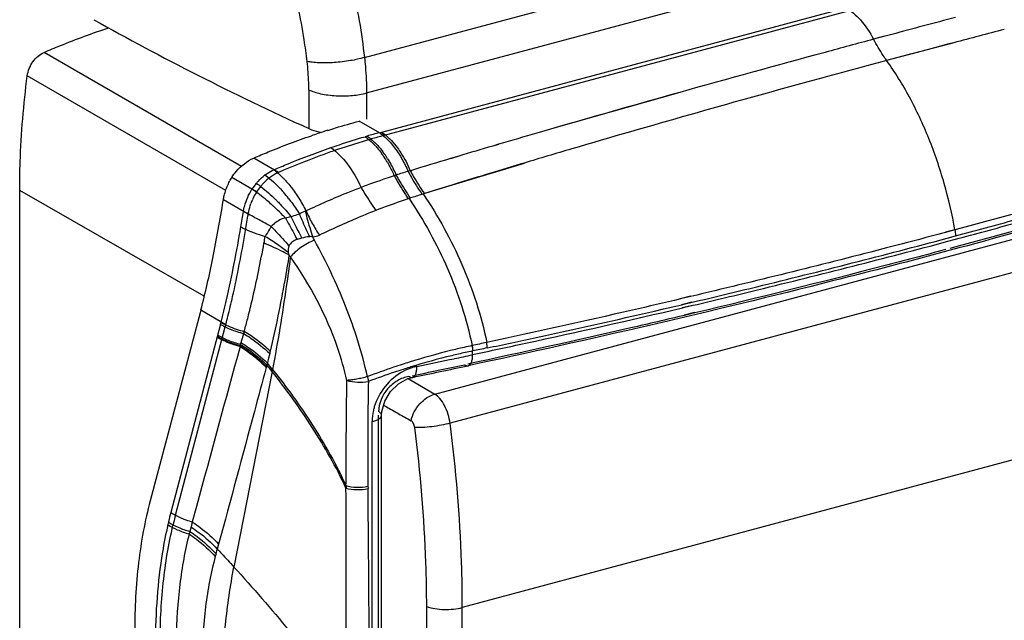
# Model space of a CAD drawing. Header units: millimetres. Extents: x 4 to 353, y -234 to 724.
# Tile 8 of 10: x 4 to 231, y 433 to 572. Entities that reach past the tile are written whole.
import ezdxf

# ---------------------------------------------------------------- set-up
doc = ezdxf.new("R2010")
doc.units = ezdxf.units.MM
doc.header["$LTSCALE"] = 30.734
doc.layers.get('0').update_dxf_attribs({"linetype": 'CONTINUOUS'})

msp = doc.modelspace()

# ---------------------------------------------------------------- linework, layer by layer
at = {"color": 9, "linetype": 'Continuous'}
for p, q in [((83.69, 563.02), (296.18, 619.97)), ((84.17, 554.85), (296.55, 611.78)), ((205.23, 568.32), (201.05, 567.22)), ((202.74, 567.67), (201.05, 567.22)), ((205.23, 568.34), (202.74, 567.67)), ((219.51, 566.37), (204.06, 562.32)), ((215.06, 565.25), (214.26, 565.04)), ((218.41, 566.14), (215.06, 565.25)), ((219.51, 566.43), (218.41, 566.14)), ((55.37, 537.93), (9.89, 564.2)), ((209.28, 563.72), (204.89, 562.54)), ((209.4, 563.75), (209.28, 563.72)), ((209.92, 563.89), (209.4, 563.75)), ((214.26, 565.04), (209.92, 563.89)), ((204.89, 562.54), (204.06, 562.32)), ((70.87, 555.57), (70.87, 546.62)), ((84.17, 554.85), (84.17, 548.8)), ((156.37, 554.95), (128.44, 547.04)), ((154.55, 554.47), (151.18, 553.52)), ((156.36, 554.98), (154.55, 554.47)), ((144.18, 551.54), (140.8, 550.58)), ((145.99, 552.06), (144.18, 551.54)), ((149.37, 553.01), (145.99, 552.06)), ((151.18, 553.52), (149.37, 553.01)), ((137.16, 549.54), (135.62, 549.1)), ((138.99, 550.07), (137.16, 549.54)), ((140.8, 550.58), (138.99, 550.07)), ((88.21, 545.05), (82.5, 548.35)), ((99.9, 485.41), (337.64, 549.14)), ((128.44, 547.04), (123.46, 545.57)), ((128.63, 547.09), (125.26, 546.12)), ((131.07, 547.8), (128.63, 547.09)), ((132.3, 548.15), (131.07, 547.8)), ((133.81, 548.58), (132.3, 548.15)), ((135.62, 549.1), (133.81, 548.58)), ((125.26, 546.12), (123.46, 545.6)), ((341.19, 542.45), (103.44, 478.72)), ((114.61, 543.01), (113.27, 542.62)), ((114.61, 542.95), (113.28, 542.56)), ((105.42, 540.29), (103.52, 539.73)), ((105.43, 540.24), (103.53, 539.67)), ((63.91, 536.54), (58.19, 539.84)), ((120.48, 538.61), (97.51, 531.65)), ((119.83, 538.48), (114.37, 536.84)), ((120.49, 538.68), (119.83, 538.48)), ((91, 535.92), (90.55, 535.77)), ((94.27, 536.94), (93.75, 536.78)), ((110.64, 535.7), (109.7, 535.42)), ((111.49, 535.96), (110.64, 535.7)), ((114.37, 536.84), (111.49, 535.96)), ((58.84, 532.06), (53.12, 535.36)), ((103.87, 533.62), (102.32, 533.14)), ((105.22, 534.04), (103.87, 533.62)), ((109.7, 535.42), (105.22, 534.04)), ((97.51, 531.65), (96.99, 531.48)), ((98.4, 531.92), (97.51, 531.65)), ((99.96, 532.41), (98.4, 531.92)), ((102.32, 533.14), (99.96, 532.41)), ((51.18, 530.28), (56.91, 526.97)), ((94.25, 530.6), (93.8, 530.45)), ((219.79, 523.29), (217.6, 522.73)), ((219.79, 523.28), (217.63, 522.7)), ((217.98, 521.38), (219.92, 521.88)), ((218, 521.37), (219.92, 521.88)), ((218.16, 520.68), (219.92, 521.13)), ((218.18, 520.66), (219.92, 521.13)), ((158.87, 507.99), (156.47, 507.41)), ((157.18, 507.52), (156.53, 507.37)), ((156.78, 506.1), (159.19, 506.67)), ((156.85, 506.05), (157.32, 506.16)), ((158.94, 507.94), (157.18, 507.52)), ((157.32, 506.16), (159.26, 506.62)), ((46, 504.84), (51.75, 501.52)), ((156.95, 505.39), (159.35, 505.97)), ((157.03, 505.34), (157.5, 505.45)), ((159.77, 504.21), (157.37, 503.64)), ((159.87, 504.15), (157.46, 503.58)), ((157.5, 505.45), (159.44, 505.91)), ((55.91, 499.55), (55.87, 499.39)), ((55.91, 499.55), (55.87, 499.39)), ((343.93, 499.96), (106.25, 436.25)), ((55.08, 496.61), (55.03, 496.45)), ((108.63, 494.51), (108.63, 495.38)), ((62.4, 490.64), (53.61, 445.58)), ((94.35, 491.69), (94.07, 491.6)), ((94.35, 491.65), (94.08, 491.57)), ((93.78, 489.02), (99.9, 485.41)), ((94.74, 489.3), (94.74, 489.3)), ((85.46, 429.06), (85.47, 479.14)), ((86.97, 426.96), (86.97, 480.55)), ((87.65, 480.55), (87.65, 480.55)), ((44.99, 459.57), (44.02, 455.98)), ((44.99, 459.57), (44.02, 455.98)), ((43.72, 454.85), (43.44, 453.81)), ((44.02, 455.98), (43.72, 454.85)), ((49.49, 448.64), (49.78, 449.72)), ((50.09, 450.86), (49.78, 449.72)), ((49.49, 448.64), (49.32, 448.04)), ((106.25, 313.49), (106.25, 436.25))]:
    msp.add_line(p, q, dxfattribs=at)
at = {"color": 7, "linetype": 'Continuous'}
for p, q in [((303.09, 602.65), (87.92, 544.97)), ((51.72, 532.39), (5.98, 558.81)), ((88.21, 545.05), (87.92, 544.96)), ((4.23, -168.61), (4.23, 532.4)), ((46.76, 508), (4.23, 532.4)), ((51.13, 529.99), (51.18, 530.28)), ((45.84, 504.2), (34.31, 460.87)), ((46, 504.84), (45.84, 504.2)), ((40.14, 457.55), (51.59, 500.94)), ((51.72, 501.41), (51.75, 501.52)), ((88.11, 482.9), (88.78, 482.51)), ((88.11, 482.9), (88.78, 482.51)), ((98.04, 313.7), (98.04, 436.46))]:
    msp.add_line(p, q, dxfattribs=at)
at = {"color": 6, "linetype": 'Continuous'}
for p, q in [((87.67, 545.82), (194.59, 574.48)), ((87.15, 545.68), (87.67, 545.82)), ((50.52, 501.55), (39.08, 458.16)), ((87.65, 426.96), (87.65, 480.55)), ((79.45, 464.35), (79.45, 463.79)), ((84.51, 464.21), (84.52, 463.65))]:
    msp.add_line(p, q, dxfattribs=at)
msp.add_lwpolyline([(87.65, 480.55), (87.71, 481.46), (88.36, 483.81), (89.7, 486.02), (91.56, 487.83), (93.71, 489.01), (94.74, 489.3)], dxfattribs=at)
at = {"color": 9, "linetype": 'Continuous'}
for centre, radius, start, end in [((1347.46, -3709.73), 4427.93, 104.75258, 104.94903), ((1035.29, -2536.08), 3207.96, 104.51656, 104.73195), ((77.65, 535.7), 10.97, 54.3636, 55.6046), ((81.33, 537.11), 10.35, 54.3534, 55.8502), ((932.94, -2242.82), 2903.53, 106.18817, 106.3701), ((74.68, 532.14), 15.61, 44.3562, 47.4258), ((73.5, 530.98), 17.27, 42.1666, 44.371), ((74.25, 531.39), 16.88, 42.1443, 45.3048), ((77.05, 532.24), 16.86, 41.9394, 44.2969), ((801.73, -1796.43), 2438.26, 106.40093, 106.59332), ((68.89, 527.26), 23.2, 33.1531, 36.2384), ((69.69, 527.64), 22.78, 33.5161, 36.6419), ((68.13, 526.61), 24.65, 31.9785, 33.5326), ((793.93, -1706.51), 2344.02, 106.41638, 106.69651), ((67.42, 526.28), 24.96, 32.0224, 33.1731), ((66.22, 525.54), 26.37, 30.2037, 32.0168), ((699.29, -1453.3), 2080.16, 106.64287, 106.90892), ((151.82, 345.16), 200.22, 106.858, 107.6828), ((37.91, 508.42), 35.91, 38.0116, 40.8207), ((165.46, 314.04), 227.97, 107.4791, 108.2019), ((23.88, 486.24), 57.57, 47.3474, 48.0587), ((33.91, 500.71), 41.64, 44.8568, 45.2998), ((21.51, 483.67), 61.06, 46.8834, 47.3518), ((62.06, 544.57), 18.8, 280.3654, 284.4233), ((1251.97, 1116.62), 1324.07, 206.47358, 206.71447), ((61.3, 534.24), 11.91, 240.069, 243.9972), ((68.28, 549.75), 28.93, 246.7746, 248.63), ((91.42, 605.39), 89.18, 247.811, 248.2122), ((68.57, 537.46), 16.12, 281.4129, 287.0524), ((73.84, 502.31), 19.63, 103.5723, 106.8294), ((-61.43, 447.68), 152.36, 28.7305, 29.049), ((0.12, 469.53), 81.75, 35.537, 35.9083), ((56.35, 510.98), 10.61, 237.5054, 238.0975), ((56.93, 511.93), 11.73, 238.1352, 240.9942), ((-137.53, 552.26), 200.49, 344.9941, 345.8382), ((-39.82, 525.23), 99.11, 343.6421, 344.8893), ((-38.51, 524.81), 97.74, 345.0221, 345.2145), ((-128.2, 549.77), 190.84, 344.8428, 344.9909), ((55.49, 507.71), 10.29, 236.9226, 237.5326), ((3.63, 512.48), 53.83, 343.1914, 343.6406), ((7397.32, -1522.61), 7614.84, 164.624286, 164.911902), ((-22.94, 519.56), 81.32, 343.6068, 343.8284), ((141.26, 343.54), 156.54, 102.0777, 102.7675), ((140.4, 343.86), 154.82, 101.8413, 102.4791), ((5.21, 506.67), 57.85, 345.4338, 345.9089), ((-53.99, 398.51), 148.82, 38.4897, 39.2112), ((144.63, 330.87), 169.65, 107.3553, 107.9251), ((-10.28, 510.96), 73.92, 344.9535, 345.2402), ((-54.85, 397.25), 149.9, 38.5357, 39.2653), ((-77.4, 518.12), 142.48, 348.8797, 349.0808), ((143.88, 330.67), 168.46, 107.1961, 107.7181), ((-380.83, 2788.81), 2347.79, 281.68487, 281.98658), ((575.49, 476.16), 491.03, 178.5755, 179.4889), ((-5759.05, 401.18), 5843.9, 0.271549, 0.612471), ((43.98, 463.81), 9.55, 235.157, 236.2058), ((22.86, 424.3), 38.1, 55.9859, 56.2526), ((255.86, 399.61), 219.24, 165.6879, 165.8503)]:
    msp.add_arc(centre, radius, start, end, dxfattribs=at)
at = {"color": 7, "linetype": 'Continuous'}
for centre, radius, start, end in [((127.53, 381.3), 173.02, 107.8922, 108.9085), ((127.02, 382.86), 171.38, 107.5845, 107.8911), ((131.4, 383.99), 166.75, 105.2983, 106.3059), ((131.01, 385.39), 165.3, 105.1121, 105.2971), ((131.79, 382.63), 168.17, 106.3047, 106.4703), ((67.71, 527.78), 9.55, 113.4533, 117.3486), ((69.54, 525.3), 12.65, 136.9881, 140.854), ((69.82, 525.07), 13.01, 140.851, 147.5249), ((69.44, 525.2), 12.61, 156.3911, 160.8439), ((-10.6, 538.63), 68.51, 349.7349, 350.2026), ((-309.94, 584.93), 371.39, 350.3557, 350.9365), ((-111.9, 544.66), 169.23, 345.2307, 345.8797), ((-35.12, 523.83), 89.68, 345.2115, 345.5238), ((128.1, 434.35), 90.97, 165.2221, 166.3716), ((130.74, 433.7), 93.68, 166.3678, 166.7397)]:
    msp.add_arc(centre, radius, start, end, dxfattribs=at)
at = {"color": 6, "linetype": 'Continuous'}
for centre, radius, start, end in [((130.4, 384.61), 166.77, 106.0413, 106.2082), ((130.36, 384.75), 166.64, 105.0306, 106.0419), ((68.75, 525.72), 12.99, 140.2615, 147.808), ((48.97, 519.64), 22.34, 42.5737, 44.2588), ((-349.61, 593.01), 410.67, 350.322, 350.823), ((-36.19, 524.43), 89.68, 345.2184, 345.5308), ((-373.09, 2770.31), 2326.23, 281.62874, 281.84428), ((-380.45, 2790.59), 2349.84, 281.66701, 281.98672), ((127.59, 434.82), 91.54, 165.2243, 166.6388), ((130.57, 434.1), 94.61, 166.6331, 167.0081)]:
    msp.add_arc(centre, radius, start, end, dxfattribs=at)
at = {"color": 7, "linetype": 'Continuous'}
msp.add_ellipse((707.8, 755.74), major_axis=(830.6, 4.41), ratio=0.386837, start_param=-2.545611, end_param=-2.446741, dxfattribs=at)
at = {"color": 9, "linetype": 'Continuous'}
for points, knots in [([(79.52, 585.37), (80, 583.51), (81.77, 576.14), (83.05, 568.64), (83.69, 563.02)], [0, 0, 0, 0, 0.252896, 1, 1, 1, 1]), ([(70.48, 562.11), (70.28, 563.78), (69.35, 570.55), (67.94, 577.26), (66.63, 582.24)], [0, 0, 0, 0, 0.246607, 1, 1, 1, 1]), ([(194.59, 574.48), (195.89, 573.8), (198.4, 571.57), (200.21, 568.81), (201.05, 567.22)], [0, 0, 0, 0, 0.450465, 1, 1, 1, 1]), ([(201.05, 567.22), (197.32, 566.22), (182.41, 562.2), (167.52, 558.1), (156.36, 554.98)], [0, 0, 0, 0, 0.249822, 1, 1, 1, 1]), ([(204.07, 562.32), (203.79, 562.7), (202.71, 564.28), (201.73, 565.93), (201.05, 567.22)], [0, 0, 0, 0, 0.241972, 1, 1, 1, 1]), ([(83.69, 563.02), (82.64, 562.71), (80.32, 562.21), (76.79, 561.78), (73.85, 561.72), (71.76, 561.88), (70.87, 562.02), (70.48, 562.11)], [0, 0, 0, 0, 0.247137, 0.531161, 0.797714, 0.908507, 1, 1, 1, 1]), ([(83.69, 563.02), (83.77, 562.33), (84.04, 559.61), (84.17, 556.88), (84.17, 554.85)], [0, 0, 0, 0, 0.254425, 1, 1, 1, 1]), ([(70.87, 555.57), (70.87, 556.11), (70.83, 558.29), (70.67, 560.47), (70.48, 562.11)], [0, 0, 0, 0, 0.245382, 1, 1, 1, 1]), ([(204.06, 562.32), (198.01, 560.7), (173.75, 554.13), (149.57, 547.28), (131.47, 541.95)], [0, 0, 0, 0, 0.24936, 1, 1, 1, 1]), ([(219.79, 523.29), (219.16, 526.9), (217.5, 534.03), (214.01, 544.29), (209.58, 553.8), (205.99, 559.64), (204.06, 562.32)], [0, 0, 0, 0, 0.259034, 0.516847, 0.766041, 1, 1, 1, 1]), ([(70.87, 555.57), (71.26, 555.39), (72.15, 555.04), (73.64, 554.64), (75.33, 554.35), (77.79, 554.12), (80.78, 554.18), (83.11, 554.56), (84.17, 554.85)], [0, 0, 0, 0, 0.096957, 0.211063, 0.340014, 0.478447, 0.75794, 1, 1, 1, 1]), ([(84.31, 544.89), (84.47, 544.79), (85.1, 544.33), (85.69, 543.8), (86.12, 543.38)], [0, 0, 0, 0, 0.238423, 1, 1, 1, 1]), ([(87.37, 545.52), (87.52, 545.42), (88.13, 544.95), (88.7, 544.43), (89.11, 544.01)], [0, 0, 0, 0, 0.238558, 1, 1, 1, 1]), ([(87.67, 545.82), (87.81, 545.72), (88.43, 545.28), (89, 544.78), (89.41, 544.38)], [0, 0, 0, 0, 0.238491, 1, 1, 1, 1]), ([(84.04, 544.62), (84.14, 544.55), (84.56, 544.24), (84.95, 543.9), (85.24, 543.64)], [0, 0, 0, 0, 0.242203, 1, 1, 1, 1]), ([(86.3, 542.57), (86.41, 542.45), (86.87, 541.93), (87.29, 541.39), (87.6, 540.97)], [0, 0, 0, 0, 0.243116, 1, 1, 1, 1]), ([(86.76, 542.71), (86.87, 542.6), (87.29, 542.12), (87.68, 541.63), (87.97, 541.24)], [0, 0, 0, 0, 0.243599, 1, 1, 1, 1]), ([(89.41, 544.38), (89.57, 544.22), (90.25, 543.53), (90.86, 542.79), (91.3, 542.2)], [0, 0, 0, 0, 0.239586, 1, 1, 1, 1]), ([(89.59, 543.5), (89.7, 543.38), (90.15, 542.85), (90.58, 542.31), (90.89, 541.88)], [0, 0, 0, 0, 0.243221, 1, 1, 1, 1]), ([(75.96, 542.26), (77.41, 541.24), (80.1, 538.36), (82.04, 534.99), (82.93, 533.08)], [0, 0, 0, 0, 0.455681, 1, 1, 1, 1]), ([(90.89, 541.88), (90.97, 541.77), (91.3, 541.31), (91.61, 540.84), (91.84, 540.47)], [0, 0, 0, 0, 0.245512, 1, 1, 1, 1]), ([(91.3, 542.2), (91.58, 541.81), (92.73, 540.15), (93.66, 538.35), (94.27, 536.94)], [0, 0, 0, 0, 0.237389, 1, 1, 1, 1]), ([(91.84, 540.47), (92.01, 540.19), (92.72, 538.99), (93.34, 537.75), (93.75, 536.78)], [0, 0, 0, 0, 0.242931, 1, 1, 1, 1]), ([(89.02, 538.8), (89.16, 538.56), (89.71, 537.58), (90.21, 536.56), (90.55, 535.77)], [0, 0, 0, 0, 0.244778, 1, 1, 1, 1]), ([(89.04, 539.66), (89.22, 539.37), (89.95, 538.16), (90.58, 536.9), (91, 535.92)], [0, 0, 0, 0, 0.242875, 1, 1, 1, 1]), ([(274.2, 538.7), (269.74, 537.36), (251.66, 532.02), (233.5, 526.95), (219.79, 523.28)], [0, 0, 0, 0, 0.247131, 1, 1, 1, 1]), ([(60.77, 535.94), (61.14, 535.68), (62.69, 534.46), (64.08, 533.04), (65.08, 531.89)], [0, 0, 0, 0, 0.229741, 1, 1, 1, 1]), ([(90.55, 535.77), (89.92, 535.56), (87.37, 534.69), (84.82, 533.79), (82.93, 533.08)], [0, 0, 0, 0, 0.248402, 1, 1, 1, 1]), ([(90.55, 535.77), (90.8, 535.31), (91.8, 533.49), (92.91, 531.72), (93.8, 530.45)], [0, 0, 0, 0, 0.254251, 1, 1, 1, 1]), ([(91, 535.92), (91.25, 535.45), (92.26, 533.63), (93.36, 531.87), (94.25, 530.6)], [0, 0, 0, 0, 0.254262, 1, 1, 1, 1]), ([(93.75, 536.78), (94, 536.32), (95, 534.5), (96.11, 532.75), (96.99, 531.48)], [0, 0, 0, 0, 0.25458, 1, 1, 1, 1]), ([(94.27, 536.94), (94.52, 536.47), (95.52, 534.66), (96.63, 532.91), (97.51, 531.65)], [0, 0, 0, 0, 0.254595, 1, 1, 1, 1]), ([(219.92, 521.89), (224.55, 523.13), (242.82, 528.11), (261.02, 533.35), (274.58, 537.42)], [0, 0, 0, 0, 0.252888, 1, 1, 1, 1]), ([(58.77, 534.02), (59.14, 533.77), (60.7, 532.64), (62.15, 531.35), (63.2, 530.3)], [0, 0, 0, 0, 0.231386, 1, 1, 1, 1]), ([(62.35, 529.06), (61.97, 529.41), (60.51, 530.68), (58.96, 531.87), (57.76, 532.64)], [0, 0, 0, 0, 0.267678, 1, 1, 1, 1]), ([(82.93, 533.07), (81.87, 532.67), (77.58, 530.99), (73.36, 529.13), (70.22, 527.65)], [0, 0, 0, 0, 0.247181, 1, 1, 1, 1]), ([(82.93, 533.08), (83.19, 532.61), (84.26, 530.8), (85.42, 529.04), (86.35, 527.77)], [0, 0, 0, 0, 0.253639, 1, 1, 1, 1]), ([(97.22, 531.56), (100.7, 526.44), (106.74, 515.44), (110.64, 503.49), (111.89, 497.34)], [0, 0, 0, 0, 0.49625, 1, 1, 1, 1]), ([(63.43, 530.08), (63.72, 529.79), (64.87, 528.6), (65.96, 527.34), (66.75, 526.37)], [0, 0, 0, 0, 0.245098, 1, 1, 1, 1]), ([(66.2, 530.53), (66.42, 530.25), (67.29, 529.09), (68.11, 527.89), (68.69, 526.96)], [0, 0, 0, 0, 0.245916, 1, 1, 1, 1]), ([(93.8, 530.45), (93.17, 530.25), (90.67, 529.4), (88.2, 528.49), (86.35, 527.77)], [0, 0, 0, 0, 0.248554, 1, 1, 1, 1]), ([(93.98, 530.51), (97.41, 525.43), (103.39, 514.54), (107.26, 502.71), (108.5, 496.62)], [0, 0, 0, 0, 0.496569, 1, 1, 1, 1]), ([(260.63, 530.8), (257.17, 529.78), (243.19, 525.73), (229.17, 521.84), (218.6, 519)], [0, 0, 0, 0, 0.247792, 1, 1, 1, 1]), ([(59.95, 525.28), (59.58, 525.48), (58.2, 526.23), (56.82, 526.98), (55.8, 527.52)], [0, 0, 0, 0, 0.267527, 1, 1, 1, 1]), ([(65.45, 526.08), (65.26, 526.27), (64.54, 527), (63.81, 527.72), (63.25, 528.24)], [0, 0, 0, 0, 0.253432, 1, 1, 1, 1]), ([(66.75, 526.37), (67.24, 526.49), (67.89, 526.69), (68.54, 526.91), (68.69, 526.96)], [0, 0, 0, 0, 0.754009, 1, 1, 1, 1]), ([(68.69, 526.96), (68.88, 526.51), (69.61, 524.75), (70.39, 523.01), (71, 521.72)], [0, 0, 0, 0, 0.254393, 1, 1, 1, 1]), ([(70.05, 527.6), (70.18, 527.09), (70.69, 525.1), (71.28, 523.12), (71.76, 521.66)], [0, 0, 0, 0, 0.255402, 1, 1, 1, 1]), ([(86.35, 527.77), (85.25, 527.34), (80.84, 525.57), (76.51, 523.61), (73.3, 522.05)], [0, 0, 0, 0, 0.247457, 1, 1, 1, 1]), ([(62.21, 524.06), (62.02, 524.16), (61.27, 524.56), (60.51, 524.97), (59.95, 525.28)], [0, 0, 0, 0, 0.253553, 1, 1, 1, 1]), ([(65.45, 526.08), (65.13, 525.98), (63.93, 525.54), (62.84, 524.77), (62.21, 524.06)], [0, 0, 0, 0, 0.259053, 1, 1, 1, 1]), ([(65.45, 526.08), (65.68, 525.66), (66.6, 524.01), (67.5, 522.35), (68.16, 521.1)], [0, 0, 0, 0, 0.253854, 1, 1, 1, 1]), ([(58.32, 522.58), (58.52, 522.51), (59.35, 522.21), (60.2, 521.95), (60.84, 521.77)], [0, 0, 0, 0, 0.241053, 1, 1, 1, 1]), ([(62.21, 524.06), (62.09, 523.86), (61.61, 523.12), (61.14, 522.36), (60.84, 521.77)], [0, 0, 0, 0, 0.25664, 1, 1, 1, 1]), ([(62.21, 524.06), (62.57, 523.69), (63.99, 522.24), (65.33, 520.73), (66.29, 519.56)], [0, 0, 0, 0, 0.254934, 1, 1, 1, 1]), ([(217.63, 522.7), (212.81, 521.41), (193.3, 516.28), (173.72, 511.44), (158.94, 507.94)], [0, 0, 0, 0, 0.247312, 1, 1, 1, 1]), ([(219.79, 523.29), (219.81, 523.18), (219.89, 522.71), (219.92, 522.24), (219.92, 521.89)], [0, 0, 0, 0, 0.256002, 1, 1, 1, 1]), ([(56.87, 503.2), (57.21, 504.55), (58.58, 510.19), (59.74, 515.88), (60.54, 520.22)], [0, 0, 0, 0, 0.239565, 1, 1, 1, 1]), ([(66.33, 517.47), (65.88, 517.72), (64, 518.74), (62.05, 519.62), (60.54, 520.22)], [0, 0, 0, 0, 0.238094, 1, 1, 1, 1]), ([(60.84, 521.77), (61.33, 521.51), (62.28, 520.96), (63.62, 520.03), (64.9, 519.07), (65.74, 518.43), (66.14, 518.1)], [0, 0, 0, 0, 0.256429, 0.510231, 0.758778, 1, 1, 1, 1]), ([(68.16, 521.1), (67.76, 520.98), (67, 520.59), (66.47, 519.92), (66.29, 519.56)], [0, 0, 0, 0, 0.505311, 1, 1, 1, 1]), ([(72.17, 520.92), (71.07, 520.48), (69.51, 519.62), (67.72, 518.21), (66.95, 517.43), (66.64, 517.04)], [0, 0, 0, 0, 0.520477, 0.779128, 1, 1, 1, 1]), ([(71.76, 521.66), (71.7, 521.67), (71.45, 521.72), (71.19, 521.74), (71, 521.72)], [0, 0, 0, 0, 0.268262, 1, 1, 1, 1]), ([(84.37, 489.47), (83.15, 495), (79.74, 505.8), (74.86, 515.99), (72.17, 520.92)], [0, 0, 0, 0, 0.502605, 1, 1, 1, 1]), ([(159.26, 506.62), (164.23, 507.79), (183.86, 512.5), (203.43, 517.48), (218, 521.37)], [0, 0, 0, 0, 0.252671, 1, 1, 1, 1]), ([(159.44, 505.91), (164.41, 507.08), (184.04, 511.78), (203.61, 516.77), (218.18, 520.66)], [0, 0, 0, 0, 0.252661, 1, 1, 1, 1]), ([(66.33, 517.47), (66.01, 515.53), (64.74, 508.12), (63.25, 500.74), (61.97, 495.34)], [0, 0, 0, 0, 0.261446, 1, 1, 1, 1]), ([(217.69, 518.76), (212.94, 517.48), (193.72, 512.41), (174.43, 507.61), (159.87, 504.15)], [0, 0, 0, 0, 0.247313, 1, 1, 1, 1]), ([(66.64, 517.04), (66.33, 514.77), (65.12, 506.11), (63.72, 497.47), (62.5, 491.13)], [0, 0, 0, 0, 0.262034, 1, 1, 1, 1]), ([(79.64, 488.61), (79.07, 491.17), (76.18, 501.23), (71.2, 510.66), (66.64, 517.04)], [0, 0, 0, 0, 0.25038, 1, 1, 1, 1]), ([(156.53, 507.37), (152.84, 506.5), (137.99, 503.04), (123.1, 499.73), (111.89, 497.32)], [0, 0, 0, 0, 0.248217, 1, 1, 1, 1]), ([(108.63, 494.55), (112.71, 495.42), (128.87, 498.89), (144.99, 502.51), (157.03, 505.34)], [0, 0, 0, 0, 0.25193, 1, 1, 1, 1]), ([(111.97, 496.08), (115.75, 496.87), (130.73, 500.07), (145.68, 503.43), (156.85, 506.05)], [0, 0, 0, 0, 0.25173, 1, 1, 1, 1]), ([(51.25, 501.67), (51.58, 501.48), (53.1, 500.73), (54.72, 500.2), (56, 499.87)], [0, 0, 0, 0, 0.224678, 1, 1, 1, 1]), ([(157.46, 503.58), (153.34, 502.61), (136.72, 498.73), (120.05, 495.04), (107.49, 492.37)], [0, 0, 0, 0, 0.247987, 1, 1, 1, 1]), ([(50.52, 501.55), (50.76, 501.4), (51.8, 500.79), (52.93, 500.32), (53.81, 500.01)], [0, 0, 0, 0, 0.227262, 1, 1, 1, 1]), ([(53.81, 500.01), (53.97, 499.96), (54.65, 499.73), (55.34, 499.53), (55.87, 499.39)], [0, 0, 0, 0, 0.241808, 1, 1, 1, 1]), ([(55.87, 499.39), (56.42, 499.05), (58.52, 497.68), (60.5, 496.1), (61.85, 494.82)], [0, 0, 0, 0, 0.25802, 1, 1, 1, 1]), ([(61.97, 495.34), (61.53, 495.75), (59.66, 497.41), (57.61, 498.87), (56, 499.87)], [0, 0, 0, 0, 0.241349, 1, 1, 1, 1]), ([(49.75, 498.62), (50.48, 498.14), (52.21, 497.3), (54.03, 496.71), (55.03, 496.45)], [0, 0, 0, 0, 0.458818, 1, 1, 1, 1]), ([(49.79, 498.78), (50.53, 498.3), (52.25, 497.46), (54.08, 496.87), (55.08, 496.61)], [0, 0, 0, 0, 0.458821, 1, 1, 1, 1]), ([(49.97, 499.02), (50.69, 498.56), (52.39, 497.74), (54.18, 497.17), (55.16, 496.91)], [0, 0, 0, 0, 0.460066, 1, 1, 1, 1]), ([(55.28, 497.32), (55.84, 496.96), (57.97, 495.55), (59.97, 493.92), (61.32, 492.59)], [0, 0, 0, 0, 0.257896, 1, 1, 1, 1]), ([(111.97, 496.08), (111.97, 496.18), (111.97, 496.6), (111.93, 497.02), (111.89, 497.34)], [0, 0, 0, 0, 0.242694, 1, 1, 1, 1]), ([(55.03, 496.45), (55.59, 496.09), (57.72, 494.64), (59.71, 492.97), (61.06, 491.61)], [0, 0, 0, 0, 0.257756, 1, 1, 1, 1]), ([(55.08, 496.61), (55.63, 496.25), (57.77, 494.79), (59.76, 493.13), (61.11, 491.77)], [0, 0, 0, 0, 0.257663, 1, 1, 1, 1]), ([(55.16, 496.91), (55.72, 496.56), (57.86, 495.12), (59.85, 493.47), (61.2, 492.12)], [0, 0, 0, 0, 0.258133, 1, 1, 1, 1]), ([(106.66, 496.21), (105.61, 495.97), (101.36, 494.96), (97.15, 493.78), (94.02, 492.8)], [0, 0, 0, 0, 0.247906, 1, 1, 1, 1]), ([(106.95, 495.02), (105.9, 494.79), (101.66, 493.8), (97.47, 492.65), (94.35, 491.69)], [0, 0, 0, 0, 0.247877, 1, 1, 1, 1]), ([(108.5, 496.62), (108.52, 496.51), (108.58, 496.1), (108.62, 495.69), (108.63, 495.38)], [0, 0, 0, 0, 0.256699, 1, 1, 1, 1]), ([(61.07, 491.6), (60.15, 488.2), (56.49, 474.62), (52.83, 461.04), (50.09, 450.86)], [0, 0, 0, 0, 0.250532, 1, 1, 1, 1]), ([(79.44, 463.79), (77.18, 468.62), (71.93, 477.89), (65.7, 486.5), (62.4, 490.64)], [0, 0, 0, 0, 0.502076, 1, 1, 1, 1]), ([(62.5, 491.13), (65.78, 487.01), (71.98, 478.41), (77.2, 469.16), (79.44, 464.34)], [0, 0, 0, 0, 0.497875, 1, 1, 1, 1]), ([(92.41, 492.29), (91.74, 492.07), (89.04, 491.18), (86.36, 490.22), (84.37, 489.47)], [0, 0, 0, 0, 0.248803, 1, 1, 1, 1]), ([(92.61, 491.14), (91.94, 490.93), (89.26, 490.05), (86.6, 489.11), (84.61, 488.37)], [0, 0, 0, 0, 0.248793, 1, 1, 1, 1]), ([(92.59, 490.65), (91.03, 489.8), (88.22, 487.44), (86.47, 484.21), (85.97, 482.5)], [0, 0, 0, 0, 0.498632, 1, 1, 1, 1]), ([(95.8, 491.83), (95.53, 491.77), (94.42, 491.49), (93.35, 491.05), (92.59, 490.65)], [0, 0, 0, 0, 0.244486, 1, 1, 1, 1]), ([(94.74, 489.3), (94.9, 489.34), (95.25, 489.56), (95.56, 490.16), (95.75, 490.94), (95.78, 491.52), (95.78, 491.83)], [0, 0, 0, 0, 0.173791, 0.39995, 0.683208, 1, 1, 1, 1]), ([(79.44, 464.34), (79.45, 466.35), (79.49, 474.44), (79.57, 482.53), (79.64, 488.61)], [0, 0, 0, 0, 0.24842, 1, 1, 1, 1]), ([(84.37, 489.47), (84.17, 489.42), (83.78, 489.29), (83.18, 489.13), (82.56, 489), (81.75, 488.83), (80.78, 488.69), (80.01, 488.61), (79.64, 488.61)], [0, 0, 0, 0, 0.125885, 0.256108, 0.38795, 0.51953, 0.773044, 1, 1, 1, 1]), ([(79.64, 488.61), (80.43, 488.38), (82.1, 488.14), (83.78, 488.22), (84.61, 488.37)], [0, 0, 0, 0, 0.492349, 1, 1, 1, 1]), ([(84.37, 489.47), (84.39, 489.37), (84.49, 489.01), (84.57, 488.64), (84.61, 488.37)], [0, 0, 0, 0, 0.257693, 1, 1, 1, 1]), ([(93.95, 489.53), (93.02, 489.36), (91.19, 488.64), (88.23, 486.21), (86.98, 483.3), (86.97, 481.42)], [0, 0, 0, 0, 0.248348, 0.506162, 1, 1, 1, 1]), ([(93.95, 489.53), (94.01, 489.48), (94.24, 489.33), (94.54, 489.26), (94.74, 489.3)], [0, 0, 0, 0, 0.273332, 1, 1, 1, 1]), ([(94.43, 479.31), (94.75, 480.73), (96.11, 483.35), (98.58, 485.06), (99.9, 485.41)], [0, 0, 0, 0, 0.515962, 1, 1, 1, 1]), ([(103.44, 478.72), (103.35, 479.41), (103.04, 480.81), (102.26, 482.75), (101.22, 484.35), (100.34, 485.15), (99.9, 485.41)], [0, 0, 0, 0, 0.269761, 0.550073, 0.802205, 1, 1, 1, 1]), ([(85.97, 482.5), (85.89, 482.22), (85.6, 481.12), (85.47, 479.99), (85.47, 479.14)], [0, 0, 0, 0, 0.255335, 1, 1, 1, 1]), ([(87.64, 480.55), (87.64, 480.63), (87.56, 481.01), (87.23, 481.27), (86.97, 481.42)], [0, 0, 0, 0, 0.219135, 1, 1, 1, 1]), ([(84.48, 480.54), (84.47, 479.18), (84.44, 473.73), (84.47, 468.29), (84.51, 464.21)], [0, 0, 0, 0, 0.250405, 1, 1, 1, 1]), ([(85.46, 479.14), (85.75, 479.2), (86.28, 479.34), (87.09, 479.68), (87.64, 480.19), (87.64, 480.55)], [0, 0, 0, 0, 0.318582, 0.606643, 1, 1, 1, 1]), ([(103.44, 478.72), (102.78, 478.54), (101.38, 478.24), (99.27, 477.91), (97.21, 477.73), (95.88, 477.7), (95.27, 477.74)], [0, 0, 0, 0, 0.249652, 0.518185, 0.777334, 1, 1, 1, 1]), ([(106.25, 436.25), (106.25, 439.72), (106.01, 453.91), (104.81, 468.08), (103.44, 478.72)], [0, 0, 0, 0, 0.24413, 1, 1, 1, 1]), ([(79.44, 464.34), (80.24, 464.11), (81.95, 463.9), (83.66, 464.03), (84.51, 464.21)], [0, 0, 0, 0, 0.488864, 1, 1, 1, 1]), ([(79.47, 419.99), (79.47, 423.65), (79.47, 438.24), (79.46, 452.84), (79.44, 463.79)], [0, 0, 0, 0, 0.250263, 1, 1, 1, 1]), ([(79.44, 463.79), (80.23, 463.55), (81.95, 463.34), (83.66, 463.47), (84.52, 463.65)], [0, 0, 0, 0, 0.486301, 1, 1, 1, 1]), ([(39.08, 458.16), (39.29, 458.02), (40.24, 457.41), (41.28, 456.93), (42.1, 456.62)], [0, 0, 0, 0, 0.226836, 1, 1, 1, 1]), ([(42.1, 456.62), (42.25, 456.56), (42.89, 456.33), (43.53, 456.12), (44.02, 455.98)], [0, 0, 0, 0, 0.241391, 1, 1, 1, 1]), ([(38.38, 455.37), (39.06, 454.9), (40.65, 454.07), (42.35, 453.48), (43.28, 453.21)], [0, 0, 0, 0, 0.45836, 1, 1, 1, 1]), ([(38.67, 455.87), (39.33, 455.43), (40.89, 454.63), (42.53, 454.06), (43.43, 453.8)], [0, 0, 0, 0, 0.460285, 1, 1, 1, 1]), ([(43.72, 454.85), (44.29, 454.47), (46.45, 452.94), (48.45, 451.17), (49.78, 449.72)], [0, 0, 0, 0, 0.259379, 1, 1, 1, 1]), ([(44.17, 455.88), (44.73, 455.51), (46.83, 454), (48.78, 452.27), (50.09, 450.87)], [0, 0, 0, 0, 0.258936, 1, 1, 1, 1]), ([(43.28, 453.21), (42.33, 449.4), (40.89, 441.34), (40.34, 433.17), (40.24, 428.93)], [0, 0, 0, 0, 0.480654, 1, 1, 1, 1]), ([(43.28, 453.21), (43.85, 452.82), (46, 451.28), (48, 449.49), (49.32, 448.04)], [0, 0, 0, 0, 0.259355, 1, 1, 1, 1]), ([(43.44, 453.81), (44.01, 453.42), (46.17, 451.87), (48.16, 450.09), (49.49, 448.64)], [0, 0, 0, 0, 0.259348, 1, 1, 1, 1]), ([(49.78, 449.72), (50.1, 449.39), (51.39, 448.02), (52.66, 446.63), (53.61, 445.58)], [0, 0, 0, 0, 0.246244, 1, 1, 1, 1]), ([(49.32, 448.04), (48.28, 444.25), (46.77, 436.12), (46.32, 427.88), (46.32, 423.58)], [0, 0, 0, 0, 0.478273, 1, 1, 1, 1]), ([(51.24, 427.65), (51.36, 429.2), (51.9, 435.2), (52.76, 441.19), (53.61, 445.58)], [0, 0, 0, 0, 0.25789, 1, 1, 1, 1]), ([(53.61, 445.58), (57.97, 440.78), (66.52, 430.98), (74.53, 420.73), (78.3, 415.41)], [0, 0, 0, 0, 0.498802, 1, 1, 1, 1]), ([(98.04, 436.46), (98.64, 436.25), (99.98, 435.94), (102.07, 435.75), (104.2, 435.84), (105.6, 436.08), (106.25, 436.25)], [0, 0, 0, 0, 0.231564, 0.491019, 0.755157, 1, 1, 1, 1])]:
    msp.add_open_spline(points, degree=3, knots=knots, dxfattribs=at)
at = {"color": 7, "linetype": 'Continuous'}
for points, knots in [([(9.89, 564.2), (11.12, 564.74), (16.02, 566.8), (21.02, 568.64), (24.79, 569.88)], [0, 0, 0, 0, 0.252388, 1, 1, 1, 1]), ([(5.98, 558.8), (6.13, 559.96), (7.03, 562.17), (8.85, 563.75), (9.89, 564.2)], [0, 0, 0, 0, 0.508785, 1, 1, 1, 1]), ([(4.23, 532.4), (4.23, 534.58), (4.4, 543.4), (5.13, 552.21), (5.98, 558.8)], [0, 0, 0, 0, 0.247034, 1, 1, 1, 1]), ([(75.24, 546.23), (75.85, 546.42), (78.25, 547.17), (80.67, 547.87), (82.5, 548.35)], [0, 0, 0, 0, 0.251161, 1, 1, 1, 1]), ([(58.19, 539.84), (59.29, 540.32), (63.66, 542.16), (68.1, 543.84), (71.46, 544.98)], [0, 0, 0, 0, 0.252068, 1, 1, 1, 1]), ([(70.87, 546.62), (71.07, 546.53), (72, 546.15), (72.97, 545.89), (73.73, 545.73)], [0, 0, 0, 0, 0.227223, 1, 1, 1, 1]), ([(84.11, 543.9), (83.46, 543.7), (80.84, 542.91), (78.23, 542.05), (76.29, 541.38)], [0, 0, 0, 0, 0.248782, 1, 1, 1, 1]), ([(76.29, 541.38), (75.25, 541.01), (71.08, 539.52), (66.97, 537.86), (63.91, 536.54)], [0, 0, 0, 0, 0.248102, 1, 1, 1, 1]), ([(53.12, 535.36), (53.44, 535.86), (54.79, 537.69), (56.65, 539.17), (58.19, 539.84)], [0, 0, 0, 0, 0.261015, 1, 1, 1, 1]), ([(63.33, 536.26), (63.21, 536.2), (62.76, 535.96), (62.33, 535.68), (62.01, 535.45)], [0, 0, 0, 0, 0.24631, 1, 1, 1, 1]), ([(51.18, 530.28), (51.23, 530.59), (51.49, 531.84), (51.92, 533.05), (52.33, 533.92)], [0, 0, 0, 0, 0.243581, 1, 1, 1, 1]), ([(52.33, 533.92), (52.51, 534.29), (52.76, 534.77), (53.05, 535.24), (53.12, 535.36)], [0, 0, 0, 0, 0.746719, 1, 1, 1, 1]), ([(62.01, 535.45), (61.86, 535.34), (61.25, 534.88), (60.69, 534.35), (60.29, 533.93)], [0, 0, 0, 0, 0.246292, 1, 1, 1, 1]), ([(58.84, 532.06), (58.75, 531.91), (58.4, 531.33), (58.09, 530.72), (57.88, 530.26)], [0, 0, 0, 0, 0.253949, 1, 1, 1, 1]), ([(46, 504.84), (47.04, 508.78), (48.92, 517.14), (50.42, 525.57), (51.13, 529.99)], [0, 0, 0, 0, 0.476326, 1, 1, 1, 1]), ([(56.91, 526.97), (56.95, 527.17), (57.1, 527.97), (57.33, 528.76), (57.53, 529.34)], [0, 0, 0, 0, 0.244505, 1, 1, 1, 1]), ([(52.22, 503.38), (52.6, 504.88), (54.12, 511.28), (55.36, 517.75), (56.2, 522.71)], [0, 0, 0, 0, 0.235444, 1, 1, 1, 1]), ([(88.78, 482.51), (89.72, 481.97), (91.59, 480.9), (93.49, 479.84), (94.43, 479.31)], [0, 0, 0, 0, 0.500848, 1, 1, 1, 1]), ([(95.27, 477.74), (95.23, 478.07), (95.05, 478.66), (94.66, 479.18), (94.43, 479.31)], [0, 0, 0, 0, 0.552425, 1, 1, 1, 1]), ([(98.04, 436.46), (98.04, 439.83), (97.79, 453.62), (96.62, 467.4), (95.27, 477.74)], [0, 0, 0, 0, 0.244104, 1, 1, 1, 1]), ([(34.31, 460.87), (33.07, 456.2), (31.27, 446.22), (30.73, 436.11), (30.73, 430.84)], [0, 0, 0, 0, 0.47814, 1, 1, 1, 1]), ([(36.58, 427.41), (36.58, 432.26), (37.03, 441.59), (38.53, 450.83), (39.56, 455.19)], [0, 0, 0, 0, 0.519376, 1, 1, 1, 1])]:
    msp.add_open_spline(points, degree=3, knots=knots, dxfattribs=at)
at = {"color": 6, "linetype": 'Continuous'}
for points, knots in [([(75.96, 542.26), (76.62, 542.48), (79.23, 543.36), (81.86, 544.18), (83.85, 544.76)], [0, 0, 0, 0, 0.251264, 1, 1, 1, 1]), ([(62.81, 537.14), (63.89, 537.61), (68.23, 539.44), (72.63, 541.11), (75.96, 542.26)], [0, 0, 0, 0, 0.25205, 1, 1, 1, 1]), ([(58.77, 534.02), (58.92, 534.2), (59.53, 534.9), (60.22, 535.53), (60.77, 535.94)], [0, 0, 0, 0, 0.253986, 1, 1, 1, 1]), ([(60.77, 535.94), (60.93, 536.06), (61.58, 536.52), (62.27, 536.91), (62.81, 537.14)], [0, 0, 0, 0, 0.255915, 1, 1, 1, 1]), ([(62.81, 537.14), (62.99, 537.01), (63.75, 536.42), (64.46, 535.76), (64.97, 535.24)], [0, 0, 0, 0, 0.23593, 1, 1, 1, 1]), ([(219.92, 521.13), (224.57, 522.37), (242.92, 527.37), (261.19, 532.63), (274.8, 536.72)], [0, 0, 0, 0, 0.252873, 1, 1, 1, 1]), ([(65.42, 534.76), (65.53, 534.64), (65.98, 534.14), (66.4, 533.63), (66.72, 533.23)], [0, 0, 0, 0, 0.244069, 1, 1, 1, 1]), ([(55.8, 527.52), (55.87, 527.96), (56.27, 529.75), (57.02, 531.46), (57.76, 532.64)], [0, 0, 0, 0, 0.24331, 1, 1, 1, 1]), ([(66.72, 533.23), (66.82, 533.1), (67.25, 532.54), (67.66, 531.97), (67.95, 531.53)], [0, 0, 0, 0, 0.245282, 1, 1, 1, 1]), ([(67.95, 531.53), (68.16, 531.23), (68.98, 529.97), (69.71, 528.67), (70.22, 527.66)], [0, 0, 0, 0, 0.244741, 1, 1, 1, 1]), ([(260.76, 530.36), (257.29, 529.35), (243.31, 525.3), (229.28, 521.42), (218.7, 518.58)], [0, 0, 0, 0, 0.247812, 1, 1, 1, 1]), ([(70.22, 527.66), (70.67, 526.68), (71.64, 524.78), (72.73, 522.94), (73.3, 522.05)], [0, 0, 0, 0, 0.504767, 1, 1, 1, 1]), ([(50.65, 502.02), (51.09, 503.72), (52.85, 510.99), (54.25, 518.34), (55.22, 523.98)], [0, 0, 0, 0, 0.234618, 1, 1, 1, 1]), ([(218.7, 518.58), (209.68, 516.16), (172.82, 506.56), (135.7, 497.96), (107.57, 491.99)], [0, 0, 0, 0, 0.245167, 1, 1, 1, 1]), ([(107.57, 491.99), (107.74, 492.02), (108.08, 492.24), (108.4, 492.82), (108.6, 493.6), (108.63, 494.19), (108.63, 494.51)], [0, 0, 0, 0, 0.173428, 0.391229, 0.669118, 1, 1, 1, 1]), ([(106.76, 492.21), (106.83, 492.16), (107.07, 492.01), (107.37, 491.94), (107.57, 491.99)], [0, 0, 0, 0, 0.285772, 1, 1, 1, 1]), ([(38.38, 455.37), (37.9, 453.26), (36.14, 444.25), (35.51, 435.04), (35.51, 428.03)], [0, 0, 0, 0, 0.235581, 1, 1, 1, 1])]:
    msp.add_open_spline(points, degree=3, knots=knots, dxfattribs=at)
at = {"color": 9, "linetype": 'Continuous'}
for points in [[(70.05, 527.6), (69.58, 527.42), (69.13, 527.21), (68.69, 526.96)], [(70.22, 527.66), (70.16, 527.64), (70.1, 527.63), (70.05, 527.6)], [(55.22, 523.98), (55.26, 523.95), (55.31, 523.92), (55.36, 523.92)], [(56.08, 523.53), (56.34, 523.41), (56.61, 523.29), (56.88, 523.17)], [(60.54, 520.22), (60.65, 520.74), (60.73, 521.26), (60.84, 521.77)], [(71, 521.72), (70.41, 521.64), (69.82, 521.53), (69.24, 521.39)], [(66.29, 519.56), (66.07, 519.12), (66.08, 518.59), (66.14, 518.1)], [(66.14, 518.1), (66.19, 517.89), (66.25, 517.68), (66.33, 517.47)], [(111.89, 497.34), (110.76, 497.1), (109.63, 496.86), (108.5, 496.62)], [(61.85, 494.82), (61.67, 494.08), (61.5, 493.33), (61.32, 492.59)], [(61.97, 495.34), (61.92, 495.17), (61.88, 494.99), (61.85, 494.82)], [(111.97, 496.09), (110.86, 495.85), (109.75, 495.61), (108.63, 495.38)], [(61.11, 491.77), (61.09, 491.71), (61.08, 491.66), (61.06, 491.61)]]:
    msp.add_open_spline(points, degree=3, dxfattribs=at)
at = {"color": 6, "linetype": 'Continuous'}
msp.add_open_spline([(104.37, 493.61), (105.79, 493.91), (107.21, 494.21), (108.63, 494.51)], degree=3, dxfattribs=at)

doc.saveas('drawing.dxf')
